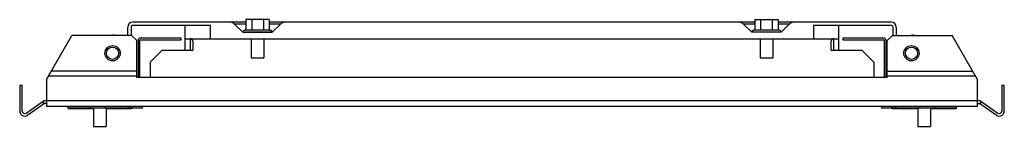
# Model space of a CAD drawing. Header units: millimetres. Extents: x 57 to 444, y 324 to 366.
import ezdxf

# ---------------------------------------------------------------- set-up
doc = ezdxf.new("R2010")
doc.units = ezdxf.units.MM
doc.header["$LTSCALE"] = 44.902367
doc.layers.get('0').update_dxf_attribs({"linetype": 'CONTINUOUS'})

msp = doc.modelspace()

# ---------------------------------------------------------------- linework, layer by layer
at = {"color": 7}
for p, q in [((145.66, 365.29), (101.28, 365.29)), ((131.78, 364.04), (101.28, 364.04)), ((121.78, 354.29), (121.78, 364.04)), ((131.78, 358.79), (131.78, 364.04)), ((141.27, 364.5), (144.48, 361.29)), ((145.66, 364.5), (141.27, 364.5)), ((145.66, 366.29), (145.66, 362.09)), ((154.89, 366.29), (145.66, 366.29)), ((147.97, 366.29), (147.97, 362.09)), ((152.58, 366.29), (152.58, 362.09)), ((154.89, 366.29), (154.89, 362.09)), ((160.87, 365.29), (154.89, 365.29)), ((159.15, 364.5), (154.89, 364.5)), ((156.04, 361.29), (159.25, 364.5)), ((345.66, 365.29), (161.16, 365.29)), ((345.66, 364.5), (341.3, 364.5)), ((341.3, 364.5), (344.51, 361.29)), ((345.66, 366.29), (354.89, 366.29)), ((345.66, 366.29), (345.66, 362.09)), ((347.97, 366.29), (347.97, 362.09)), ((352.58, 366.29), (352.58, 362.09)), ((354.89, 366.29), (354.89, 362.09)), ((360.9, 365.29), (354.89, 365.29)), ((359.17, 364.5), (354.89, 364.5)), ((356.07, 361.29), (359.28, 364.5)), ((399.28, 365.29), (361.19, 365.29)), ((399.28, 364.04), (368.78, 364.04)), ((368.78, 364.04), (368.78, 358.79)), ((378.78, 354.29), (378.78, 364.04)), ((67.28, 342.72), (77.28, 360.04)), ((100.78, 360.04), (77.28, 360.04)), ((99.28, 360.04), (99.28, 363.29)), ((100.53, 363.29), (100.53, 360.04)), ((100.78, 360.04), (102.78, 358.04)), ((144.48, 361.29), (156.04, 361.29)), ((144.76, 361.29), (144.53, 361.37)), ((155.33, 362.09), (145.23, 362.09)), ((156.03, 361.4), (154.9, 361.4)), ((356.07, 361.29), (344.51, 361.29)), ((356.03, 361.4), (344.53, 361.38)), ((355.33, 362.09), (345.23, 362.09)), ((397.78, 358.04), (399.78, 360.04)), ((399.78, 360.04), (423.28, 360.04)), ((400.03, 360.04), (400.03, 363.29)), ((401.28, 363.29), (401.28, 360.04)), ((433.28, 342.72), (423.28, 360.04)), ((102.78, 343.54), (102.78, 358.04)), ((103.28, 358.04), (103.28, 343.54)), ((104.03, 343.54), (104.03, 358.29)), ((104.03, 358.29), (120.28, 358.29)), ((120.28, 359.04), (104.28, 359.04)), ((120.28, 358.29), (120.28, 359.04)), ((121.78, 358.79), (378.78, 358.79)), ((123.75, 358.79), (123.73, 354.29)), ((124.78, 357.79), (124.78, 354.29)), ((147.78, 358.79), (147.78, 351.29)), ((152.78, 358.79), (152.78, 351.29)), ((347.78, 358.79), (347.78, 351.29)), ((352.78, 358.79), (352.78, 351.29)), ((375.78, 354.29), (375.78, 357.79)), ((376.83, 354.29), (376.8, 358.79)), ((396.28, 359.04), (380.28, 359.04)), ((380.28, 359.04), (380.28, 358.29)), ((380.28, 358.29), (396.53, 358.29)), ((396.53, 358.29), (396.53, 343.54)), ((397.28, 343.54), (397.28, 358.04)), ((397.78, 343.54), (397.78, 358.04)), ((112.78, 354.29), (108.03, 349.54)), ((112.78, 354.29), (124.78, 354.29)), ((375.78, 354.29), (387.78, 354.29)), ((392.53, 349.54), (387.78, 354.29)), ((108.03, 349.54), (108.03, 343.54)), ((147.78, 351.29), (152.77, 351.29)), ((347.78, 351.29), (352.77, 351.29)), ((392.53, 349.54), (392.53, 343.54)), ((102.78, 346.04), (69.19, 346.04)), ((397.78, 346.04), (431.36, 346.04)), ((67.28, 342.72), (67.28, 332.04)), ((102.78, 344.04), (68.04, 344.04)), ((397.78, 343.54), (102.78, 343.54)), ((432.51, 344.04), (397.78, 344.04)), ((433.28, 332.04), (433.28, 342.72)), ((56.78, 340.29), (56.78, 330.29)), ((57.78, 340.29), (56.78, 340.29)), ((57.78, 330.29), (57.78, 340.29)), ((443.78, 340.29), (442.78, 340.29)), ((442.78, 340.29), (442.78, 330.29)), ((443.78, 330.29), (443.78, 340.29)), ((59.35, 329.47), (65.97, 334.11)), ((66.55, 333.29), (59.92, 328.65)), ((65.97, 334.11), (65.97, 332.89)), ((433.28, 334.32), (66.55, 334.29)), ((67.28, 333.29), (66.55, 333.29)), ((434, 334.29), (433.28, 334.29)), ((433.28, 333.29), (434, 333.29)), ((440.63, 328.65), (434, 333.29)), ((434.58, 334.11), (441.2, 329.47)), ((434.58, 332.89), (434.58, 334.11)), ((433.28, 332.04), (67.28, 332.04)), ((75.36, 332.04), (75.78, 331.54)), ((75.77, 331.34), (75.7, 331.51)), ((75.77, 331.34), (85.78, 331.34)), ((75.78, 331.54), (105.03, 331.54)), ((84.09, 332.04), (84.51, 331.54)), ((85.78, 331.54), (85.78, 324.24)), ((90.34, 332.04), (89.92, 331.54)), ((90.78, 331.54), (90.78, 324.24)), ((90.78, 331.34), (100.72, 331.34)), ((99.67, 332.04), (99.25, 331.54)), ((99.44, 331.46), (99.39, 331.34)), ((100.52, 331.54), (101.12, 332.04)), ((100.72, 331.34), (100.78, 331.45)), ((105.03, 331.54), (105.03, 332.04)), ((395.53, 332.04), (395.53, 331.54)), ((395.53, 331.54), (424.77, 331.54)), ((399.43, 332.04), (400.03, 331.54)), ((399.76, 331.44), (399.82, 331.34)), ((399.82, 331.34), (409.61, 331.34)), ((400.88, 332.04), (401.3, 331.54)), ((401.11, 331.46), (401.15, 331.34)), ((409.78, 331.54), (409.78, 324.24)), ((410.21, 332.04), (410.64, 331.54)), ((414.78, 331.54), (414.78, 324.24)), ((414.78, 331.34), (424.79, 331.34)), ((416.46, 332.04), (416.04, 331.54)), ((424.77, 331.54), (425.19, 332.04)), ((424.86, 331.5), (424.79, 331.34)), ((85.78, 324.24), (90.77, 324.24)), ((409.78, 324.24), (414.77, 324.24))]:
    msp.add_line(p, q, dxfattribs=at)
for centre, radius in [((93.28, 353.04), 3), ((93.28, 353.04), 2.4), ((407.28, 353.04), 3), ((407.28, 353.04), 2.4)]:
    msp.add_circle(centre, radius, dxfattribs=at)
for centre, radius, start, end in [((101.28, 363.29), 2, 90, 180), ((101.28, 363.29), 0.75, 90, 180), ((139.36, 362.59), 2.7, 45, 90), ((161.16, 362.59), 2.7, 90, 135), ((339.39, 362.59), 2.7, 45, 90), ((361.19, 362.59), 2.7, 90, 135), ((399.28, 363.29), 2, 0, 90), ((399.28, 363.29), 0.75, 0, 90), ((93.28, 353.04), 7.1, 80.3724, 90), ((407.28, 353.04), 7.1, 80.3724, 90), ((104.28, 358.04), 1, 90, 180), ((123.78, 357.79), 1, 0, 91.4293), ((376.78, 357.79), 1, 88.5706, 180), ((396.28, 358.04), 1, 0, 90), ((66.55, 333.29), 1, 90, 125), ((434, 333.29), 1, 55.2837, 90), ((58.78, 330.29), 2, 180, 305), ((58.78, 330.29), 1, 180, 305), ((441.78, 330.29), 2, 235, 360), ((441.78, 330.29), 1, 235, 360)]:
    msp.add_arc(centre, radius, start, end, dxfattribs=at)
for points in [[(144.53, 361.37), (144.52, 361.61), (144.67, 361.87), (144.87, 361.99)], [(144.87, 361.99), (144.98, 362.05), (145.1, 362.09), (145.23, 362.09)], [(155.67, 362), (155.57, 362.06), (155.45, 362.09), (155.33, 362.09)], [(156.03, 361.4), (156.02, 361.63), (155.87, 361.88), (155.67, 362)], [(344.53, 361.38), (344.52, 361.62), (344.67, 361.88), (344.87, 361.99)], [(344.87, 361.99), (344.98, 362.06), (345.1, 362.09), (345.23, 362.09)], [(355.67, 362), (355.57, 362.06), (355.44, 362.09), (355.33, 362.09)], [(356.03, 361.41), (356.02, 361.64), (355.87, 361.89), (355.67, 362)]]:
    msp.add_open_spline(points, degree=3, dxfattribs=at)
for points, knots in [([(146.82, 361.38), (146.69, 361.38), (146.23, 361.38), (145.78, 361.39), (145.45, 361.37)], [0, 0, 0, 0, 0.284386, 1, 1, 1, 1]), ([(154.9, 361.4), (154.34, 361.4), (151.65, 361.4), (148.96, 361.37), (146.82, 361.38)], [0, 0, 0, 0, 0.206687, 1, 1, 1, 1])]:
    msp.add_open_spline(points, degree=3, knots=knots, dxfattribs=at)

doc.saveas('drawing.dxf')
